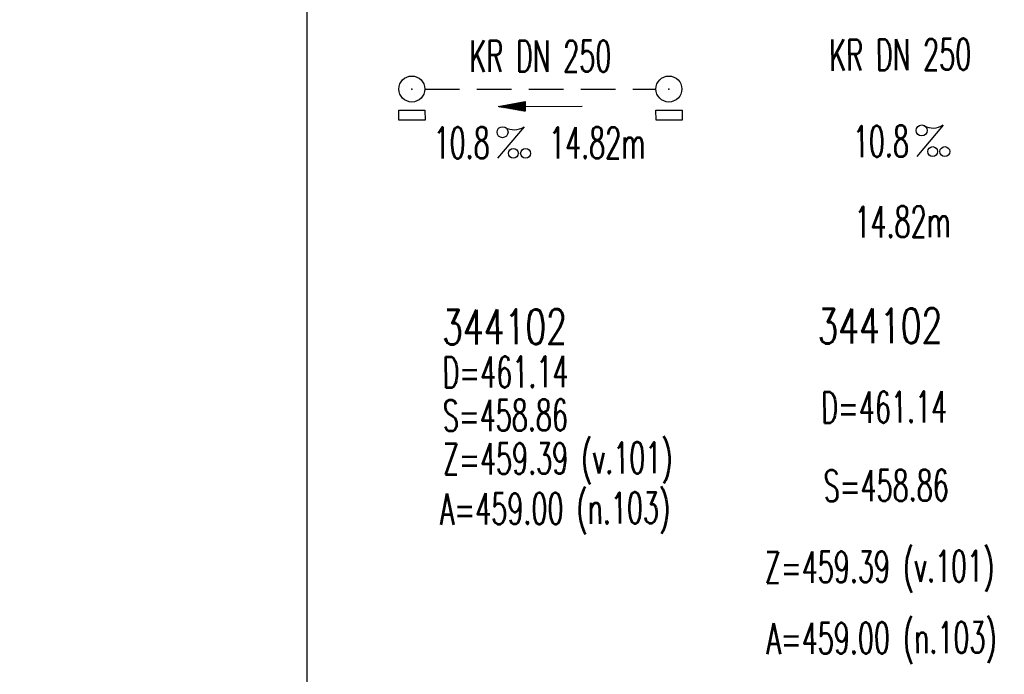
# Model space of a CAD drawing. Extents: x 0 to 1135, y 0 to 420.
# Tile 25 of 27: x 1031 to 1088, y 178 to 216. Entities that reach past the tile are written whole.
import ezdxf
from ezdxf.enums import TextEntityAlignment as Align

# ---------------------------------------------------------------- set-up
doc = ezdxf.new("R2010")
doc.units = 0
doc.header["$LTSCALE"] = 2
doc.header["$MEASUREMENT"] = 0
doc.linetypes.add('AUSGEZOGEN', pattern=[0])
doc.linetypes.add('GESTRICH-X2', pattern=[1.5, 1, -0.5])
doc.layers.get('0').update_dxf_attribs({"linetype": 'AUSGEZOGEN'})
for name, color, linetype in [('LEGENDE', 7, 'AUSGEZOGEN'), ('SCHLITZRINNE', 8, 'AUSGEZOGEN'), ('SCHRIFT', 7, 'CONTINUOUS'), ('TEXTU', 4, 'CONTINUOUS')]:
    doc.layers.add(name, color=color, linetype=linetype)
doc.styles.add('ROMANS', font='romans.shx', dxfattribs={"width": 0.8})
pattern_1 = [(45, (1.0288, 6.1178), (-1.0606602, 1.0606602), [])]

# ---------------------------------------------------------------- blocks, each defined once
blk = doc.blocks.new('PFEIL2')
at = {"color": 0}
for p, q in [((0.88, 0.002), (-2.401, -0.012)), ((0.881, -0.271), (0.879, 0.276)), ((0.879, 0.276), (2.429, 0.009)), ((0.911, 0.27), (0.879, 0.265)), ((0.965, 0.261), (0.879, 0.246)), ((1.019, 0.252), (0.879, 0.228)), ((1.073, 0.242), (0.879, 0.209)), ((1.127, 0.233), (0.879, 0.191)), ((1.181, 0.224), (0.879, 0.172)), ((1.235, 0.214), (0.879, 0.154)), ((1.289, 0.205), (0.879, 0.135)), ((1.343, 0.196), (0.879, 0.117)), ((1.397, 0.187), (0.879, 0.098)), ((1.451, 0.177), (0.879, 0.08)), ((1.505, 0.168), (0.879, 0.061)), ((1.559, 0.159), (0.88, 0.043)), ((1.613, 0.149), (0.88, 0.024)), ((1.668, 0.14), (0.88, 0.006)), ((1.722, 0.131), (0.88, -0.013)), ((1.776, 0.121), (0.88, -0.031)), ((1.83, 0.112), (0.88, -0.05)), ((1.884, 0.103), (0.88, -0.068)), ((1.938, 0.094), (0.88, -0.087)), ((1.992, 0.084), (0.88, -0.105)), ((2.046, 0.075), (0.88, -0.124)), ((2.1, 0.066), (0.88, -0.142)), ((2.154, 0.056), (0.88, -0.161)), ((2.208, 0.047), (0.88, -0.179)), ((2.262, 0.038), (0.881, -0.198)), ((2.316, 0.029), (0.881, -0.216)), ((2.37, 0.019), (0.881, -0.235)), ((2.424, 0.01), (0.881, -0.253)), ((2.429, 0.009), (0.881, -0.271))]:
    blk.add_line(p, q, dxfattribs=at)
blk = doc.blocks.new('GST')
at = {"color": 0}
blk.add_circle((0, 0), 0.75, dxfattribs=at)
blk.add_point((0, 0), dxfattribs=at)
blk = doc.blocks.new('17')
blk.add_lwpolyline([(-0.755, -1.218), (0.748, -1.218), (0.748, -1.801), (-0.755, -1.801)], close=True)
blk.add_blockref('GST', (0, 0))
blk = doc.blocks.new('PROM')
blk.add_line((1.566, 1.817), (0.019, 0.015))
for centre, radius in [((0.317, 1.51), 0.317), ((0.943, 0.291), 0.283), ((1.645, 0.287), 0.283)]:
    blk.add_circle(centre, radius)
blk.add_arc((0.992, 2.682), 1.033, 239.1414, 303.3549)

msp = doc.modelspace()

# ---------------------------------------------------------------- hatches: boundary and pattern name
at = {"layer": 'SCHLITZRINNE'}
h = msp.add_hatch(dxfattribs=at)
h.set_pattern_fill('_USER', color=256, scale=1.5, angle=45, style=0, pattern_type=0)
h.set_pattern_definition(pattern_1)
edge = h.paths.add_edge_path()
edge.add_arc((1129.237, -138429.968), 138664.376, 90.02323932, 90.03117941)
edge.add_arc((1129.237, -138429.968), 138663.876, 90.02323932, 90.03117941)
h = msp.add_hatch(dxfattribs=at)
h.set_pattern_fill('_USER', color=256, scale=1.5, angle=45, style=0, pattern_type=0)
h.set_pattern_definition(pattern_1)
edge = h.paths.add_edge_path()
edge.add_arc((1149.909, -138429.968), 138664.376, 90.02323932, 90.03115986)
edge.add_arc((1149.909, -138429.968), 138663.876, 90.02323932, 90.03115986)

# ---------------------------------------------------------------- linework, layer by layer
at = {"layer": 'LEGENDE', "linetype": 'GESTRICH-X2'}
msp.add_line((1054.447, 212.143), (1067.77, 212.143), dxfattribs=at)
at = {"layer": 'LEGENDE'}
msp.add_lwpolyline([(1047.634, 292.851), (1047.634, 144.148), (1125.665, 144.148), (1125.665, 292.851)], close=True, dxfattribs=at)

# ---------------------------------------------------------------- block references
for name, p, rotation in [('17', (1053.697, 212.143), 0.433668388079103), ('17', (1068.52, 212.143), 0.4379683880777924), ('PFEIL2', (1061.109, 211.143), 179.998468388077)]:
    msp.add_blockref(name, p, dxfattribs=dict(at, rotation=rotation))
at = {"layer": 'TEXTU', "color": 4}
for p, rotation in [((1082.789, 208.238), 0.3734000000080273), ((1058.609, 208.143), 359.998468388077)]:
    msp.add_blockref('PROM', p, dxfattribs=dict(at, rotation=rotation))

# ---------------------------------------------------------------- texts
at = {"layer": 'LEGENDE', "color": 4, "style": 'ROMANS', "width": 0.6}
for rotation, p in [(359.9985, (1061.109, 213.143)), (0.3734, (1081.866, 213.225))]:
    msp.add_text('KR DN 250', height=1.8, rotation=rotation, dxfattribs=at).set_placement(p, align=Align.CENTER)
for s, rotation, p in [('10.8', 359.9985, (1054.949, 208.143)), ('14.82m', 359.9985, (1061.608, 208.143)), ('10.8', 0.3734, (1079.129, 208.214)), ('14.82m', 0.3734, (1079.22, 203.571))]:
    msp.add_text(s, height=1.8, rotation=rotation, dxfattribs=at).set_placement(p)
at = {"layer": 'SCHRIFT', "color": 6, "style": 'ROMANS'}
for s, height, width, p in [('344102', 2, 0.7, (1055.451, 197.397)), ('344102', 2, 0.7, (1077.096, 197.453)), ('D=461.14', 1.8, 0.6, (1055.468, 194.897)), ('S=458.86', 1.8, 0.6, (1055.485, 192.397)), ('D=461.14', 1.8, 0.6, (1077.303, 192.868)), ('Z=459.39 (v.101)', 1.8, 0.6, (1055.502, 189.897)), ('S=458.86', 1.8, 0.6, (1077.446, 188.345)), ('A=459.00 (n.103)', 1.8, 0.6, (1055.321, 187.004)), ('Z=459.39 (v.101)', 1.8, 0.6, (1074.055, 183.646)), ('A=459.00 (n.103)', 1.8, 0.6, (1074.146, 179.535))]:
    msp.add_text(s, height=height, rotation=0.3857, dxfattribs=dict(at, width=width)).set_placement(p)

doc.saveas('drawing.dxf')
